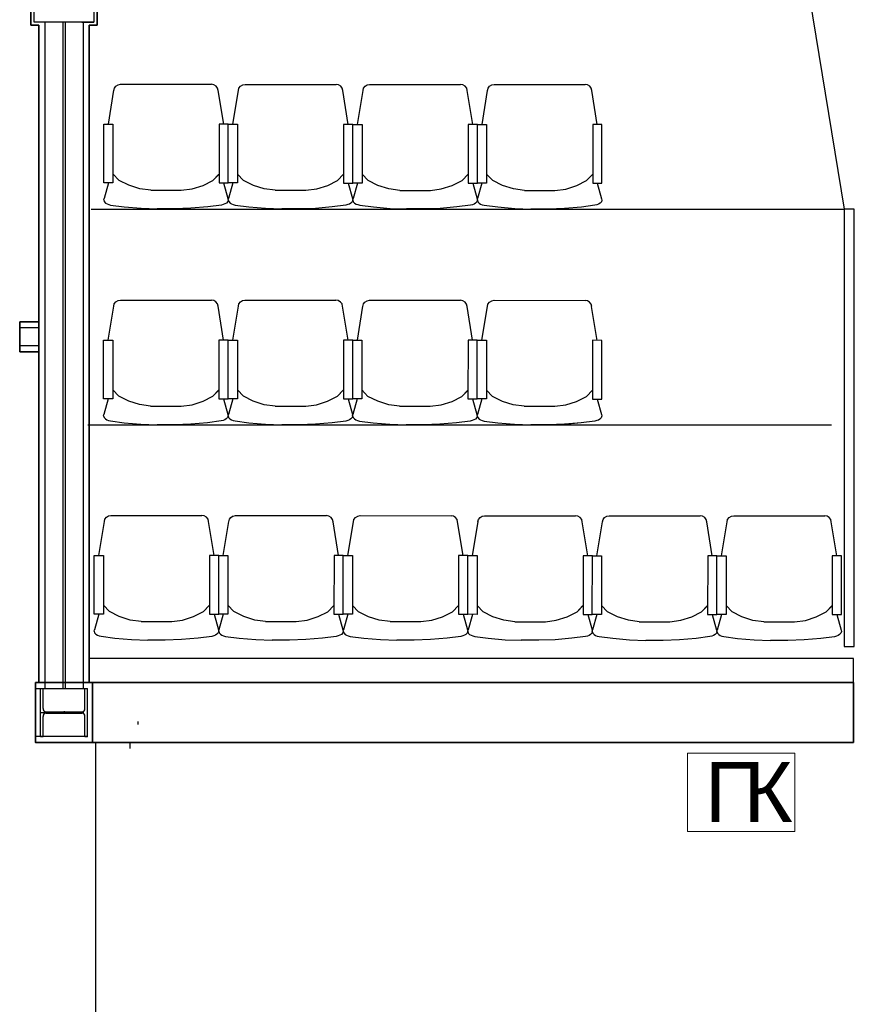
# Model space of a CAD drawing. Header units: millimetres. Extents: x -119471 to 297097, y -64331 to 65495.
# Tile 7 of 54: x -104262 to -100779, y -29320 to -25212. Entities that reach past the tile are written whole.
import ezdxf

# ---------------------------------------------------------------- set-up
doc = ezdxf.new("R2010")
doc.units = ezdxf.units.MM
doc.linetypes.add('GOST2.303 5', pattern=[75, 32.25, -21.5, 1.5, -19.75])
doc.layers.add('!В2 Пожар', color=1, linetype='Continuous', lineweight=25)
doc.styles.add('стиль1', font='arial.ttf')

# ---------------------------------------------------------------- blocks, each defined once
blk = doc.blocks.new('ПК')
at = {"layer": '!В2 Пожар', "color": 251, "lineweight": 13, "ltscale": 100, "true_color": 0x636466}
blk.add_lwpolyline([(447, 326.8), (0, 326.8), (0, 0), (447, 0)], close=True, dxfattribs=at)
at = {"layer": '!В2 Пожар', "color": 251, "ltscale": 100, "true_color": 0x636466, "char_height": 250, "attachment_point": 1, "style": 'стиль1'}
for s, insert in [('П', (71.7, 290.1)), ('К', (234.6, 290.1))]:
    blk.add_mtext(s, dxfattribs=dict(at, insert=insert))

msp = doc.modelspace()

# ---------------------------------------------------------------- linework, layer by layer
at = {"linetype": 'Continuous', "lineweight": 35}
for p, q in [((-104214.9, -24969.9), (-104214.9, -25234.9)), ((-103938.9, -24969.9), (-103938.9, -25234.9)), ((-104181.9, -25234.9), (-104214.9, -25234.9)), ((-104181.9, -25234.9), (-104181.9, -27977.5)), ((-103971.9, -25234.9), (-103971.9, -27977.4)), ((-103971.9, -25234.9), (-103938.9, -25234.9)), ((-104181.9, -26472.4), (-104261.8, -26472.4)), ((-104261.8, -26472.4), (-104261.8, -26597.4)), ((-104181.9, -26597.4), (-104261.8, -26597.4)), ((-100781.9, -27977.4), (-104195.9, -27977.4)), ((-100781.9, -27977.4), (-100782, -28227.4)), ((-100782, -28227.4), (-104195.9, -28227.4))]:
    msp.add_line(p, q, dxfattribs=at)
at = {"linetype": 'Continuous'}
for p, q in [((-100969.1, -25102.4), (-100821.1, -26002.4)), ((-104151.9, -25222.4), (-104201.9, -25222.4)), ((-104156.9, -25222.4), (-104156.9, -28002.4)), ((-104081.9, -25222.4), (-104081.9, -28002.4)), ((-104071.9, -25222.4), (-104071.9, -28002.4)), ((-104001.9, -25222.4), (-103951.9, -25222.4)), ((-103996.9, -25222.4), (-103996.9, -28002.4)), ((-103891.8, -25648.5), (-103868.5, -25506.9)), ((-103868.6, -25507.2), (-103866.4, -25497.4)), ((-103868.6, -25507.1), (-103866.4, -25497.4)), ((-103866.4, -25497.4), (-103860.1, -25489.1)), ((-103866.4, -25497.4), (-103860.1, -25489.1)), ((-103860.1, -25489.1), (-103850.8, -25483.5)), ((-103860.1, -25489.1), (-103850.8, -25483.5)), ((-103850.8, -25483.5), (-103840.9, -25481.8)), ((-103840.9, -25481.8), (-103461.3, -25482)), ((-103451.4, -25483.7), (-103461.3, -25482)), ((-103442.1, -25489.3), (-103451.4, -25483.7)), ((-103442.1, -25489.3), (-103451.4, -25483.7)), ((-103435.9, -25497.6), (-103442.1, -25489.3)), ((-103435.9, -25497.6), (-103442.1, -25489.3)), ((-103433.7, -25507.4), (-103435.9, -25497.6)), ((-103433.7, -25507.4), (-103435.9, -25497.6)), ((-103410.6, -25648.7), (-103433.7, -25507.1)), ((-103372.1, -25648.7), (-103348.8, -25507.2)), ((-103348.9, -25507.4), (-103346.7, -25497.6)), ((-103348.9, -25507.4), (-103346.7, -25497.6)), ((-103346.7, -25497.6), (-103340.4, -25489.3)), ((-103346.7, -25497.6), (-103340.4, -25489.3)), ((-103340.4, -25489.3), (-103331.1, -25483.8)), ((-103340.4, -25489.3), (-103331.1, -25483.8)), ((-103331.1, -25483.8), (-103321.2, -25482.1)), ((-103321.2, -25482.1), (-102941.6, -25482.3)), ((-102931.7, -25484), (-102941.6, -25482.3)), ((-102922.4, -25489.6), (-102931.7, -25484)), ((-102922.4, -25489.5), (-102931.7, -25484)), ((-102916.2, -25497.8), (-102922.4, -25489.5)), ((-102916.2, -25497.9), (-102922.4, -25489.6)), ((-102914, -25507.6), (-102916.2, -25497.8)), ((-102914, -25507.7), (-102916.2, -25497.9)), ((-102890.9, -25649), (-102914, -25507.4)), ((-102852.4, -25649), (-102829.1, -25507.5)), ((-102829.2, -25507.7), (-102827, -25497.9)), ((-102829.2, -25507.7), (-102827, -25497.9)), ((-102827, -25497.9), (-102820.7, -25489.6)), ((-102827, -25497.9), (-102820.7, -25489.6)), ((-102820.7, -25489.6), (-102811.4, -25484.1)), ((-102820.7, -25489.6), (-102811.4, -25484.1)), ((-102811.4, -25484.1), (-102801.5, -25482.3)), ((-102801.5, -25482.3), (-102421.9, -25482.5)), ((-102412, -25484.3), (-102421.9, -25482.5)), ((-102402.7, -25489.8), (-102412, -25484.3)), ((-102402.7, -25489.8), (-102412, -25484.3)), ((-102396.4, -25498.1), (-102402.7, -25489.8)), ((-102396.4, -25498.1), (-102402.7, -25489.8)), ((-102394.3, -25507.9), (-102396.4, -25498.1)), ((-102394.3, -25507.9), (-102396.4, -25498.1)), ((-102309.4, -25508), (-102307.2, -25498.2)), ((-102309.4, -25507.9), (-102307.2, -25498.2)), ((-102307.2, -25498.2), (-102301, -25489.9)), ((-102307.2, -25498.2), (-102301, -25489.9)), ((-102301, -25489.9), (-102291.7, -25484.3)), ((-102301, -25489.9), (-102291.7, -25484.3)), ((-102291.7, -25484.3), (-102281.8, -25482.6)), ((-102281.8, -25482.6), (-101902.2, -25482.8)), ((-101892.3, -25484.5), (-101902.2, -25482.8)), ((-101883, -25490.1), (-101892.3, -25484.5)), ((-101883, -25490.1), (-101892.3, -25484.5)), ((-101876.7, -25498.4), (-101883, -25490.1)), ((-101876.7, -25498.4), (-101883, -25490.1)), ((-101874.6, -25508.2), (-101876.7, -25498.4)), ((-101874.6, -25508.2), (-101876.7, -25498.4)), ((-102371.2, -25649.2), (-102394.3, -25507.7)), ((-102332.7, -25649.3), (-102309.4, -25507.7)), ((-101851.5, -25649.5), (-101874.6, -25507.9)), ((-103964.1, -26002.4), (-100819.1, -26002.4)), ((-103892.4, -26549), (-103869.1, -26407.5)), ((-103869.2, -26407.7), (-103867, -26397.9)), ((-103869.2, -26407.7), (-103867, -26397.9)), ((-103867, -26397.9), (-103860.7, -26389.6)), ((-103867, -26397.9), (-103860.7, -26389.6)), ((-103860.7, -26389.6), (-103851.4, -26384.1)), ((-103860.7, -26389.6), (-103851.4, -26384.1)), ((-103851.4, -26384.1), (-103841.5, -26382.3)), ((-103841.5, -26382.3), (-103461.9, -26382.5)), ((-103452, -26384.3), (-103461.9, -26382.5)), ((-103442.7, -26389.8), (-103452, -26384.3)), ((-103442.7, -26389.8), (-103452, -26384.3)), ((-103436.4, -26398.1), (-103442.7, -26389.8)), ((-103436.4, -26398.1), (-103442.7, -26389.8)), ((-103434.3, -26407.9), (-103436.4, -26398.1)), ((-103434.3, -26407.9), (-103436.4, -26398.1)), ((-103411.2, -26549.2), (-103434.3, -26407.7)), ((-103372.7, -26549.3), (-103349.4, -26407.7)), ((-103349.4, -26408), (-103347.2, -26398.2)), ((-103349.4, -26407.9), (-103347.2, -26398.2)), ((-103347.2, -26398.2), (-103341, -26389.9)), ((-103347.2, -26398.2), (-103341, -26389.9)), ((-103341, -26389.9), (-103331.7, -26384.3)), ((-103341, -26389.9), (-103331.7, -26384.3)), ((-103331.7, -26384.3), (-103321.8, -26382.6)), ((-103321.8, -26382.6), (-102942.2, -26382.8)), ((-102932.3, -26384.5), (-102942.2, -26382.8)), ((-102923, -26390.1), (-102932.3, -26384.5)), ((-102923, -26390.1), (-102932.3, -26384.5)), ((-102916.7, -26398.4), (-102923, -26390.1)), ((-102916.7, -26398.4), (-102923, -26390.1)), ((-102914.6, -26408.2), (-102916.7, -26398.4)), ((-102914.6, -26408.2), (-102916.7, -26398.4)), ((-102891.5, -26549.5), (-102914.6, -26407.9)), ((-102852.9, -26549.5), (-102829.7, -26408)), ((-102829.7, -26408.2), (-102827.5, -26398.4)), ((-102829.7, -26408.2), (-102827.5, -26398.4)), ((-102827.5, -26398.4), (-102821.3, -26390.1)), ((-102827.5, -26398.4), (-102821.3, -26390.1)), ((-102821.3, -26390.1), (-102812, -26384.6)), ((-102821.3, -26390.1), (-102812, -26384.6)), ((-102812, -26384.6), (-102802.1, -26382.9)), ((-102802.1, -26382.9), (-102422.4, -26383.1)), ((-102412.6, -26384.8), (-102422.4, -26383.1)), ((-102403.3, -26390.4), (-102412.6, -26384.8)), ((-102403.3, -26390.3), (-102412.6, -26384.8)), ((-102397, -26398.6), (-102403.3, -26390.3)), ((-102397, -26398.7), (-102403.3, -26390.4)), ((-102394.8, -26408.4), (-102397, -26398.6)), ((-102394.8, -26408.5), (-102397, -26398.7)), ((-102371.8, -26549.8), (-102394.9, -26408.2)), ((-102333.2, -26549.8), (-102310, -26408.3)), ((-102310, -26408.5), (-102307.8, -26398.7)), ((-102310, -26408.5), (-102307.8, -26398.7)), ((-102307.8, -26398.7), (-102301.6, -26390.4)), ((-102307.8, -26398.7), (-102301.6, -26390.4)), ((-102301.6, -26390.4), (-102292.2, -26384.9)), ((-102301.6, -26390.4), (-102292.2, -26384.9)), ((-102292.2, -26384.9), (-102282.4, -26383.1)), ((-102282.4, -26383.1), (-101902.7, -26383.3)), ((-101892.9, -26385.1), (-101902.7, -26383.3)), ((-101883.5, -26390.6), (-101892.9, -26385.1)), ((-101883.5, -26390.6), (-101892.9, -26385.1)), ((-101877.3, -26398.9), (-101883.5, -26390.6)), ((-101877.3, -26398.9), (-101883.5, -26390.6)), ((-101875.1, -26408.7), (-101877.3, -26398.9)), ((-101875.1, -26408.7), (-101877.3, -26398.9)), ((-101852.1, -26550.1), (-101875.2, -26408.5)), ((-104261.8, -26556.3), (-104261.8, -26482.3)), ((-104181.9, -26497.4), (-104261.8, -26497.4)), ((-104181.9, -26572.4), (-104261.8, -26572.4)), ((-103976.9, -26902.4), (-100873.9, -26902.4)), ((-103931.8, -27447.5), (-103908.5, -27306)), ((-103908.6, -27306.2), (-103906.4, -27296.4)), ((-103908.6, -27306.2), (-103906.4, -27296.4)), ((-103906.4, -27296.4), (-103900.2, -27288.1)), ((-103906.4, -27296.4), (-103900.2, -27288.1)), ((-103900.2, -27288.1), (-103890.8, -27282.6)), ((-103900.2, -27288.1), (-103890.8, -27282.6)), ((-103890.8, -27282.6), (-103881, -27280.8)), ((-103881, -27280.8), (-103501.3, -27281)), ((-103491.4, -27282.8), (-103501.3, -27281)), ((-103482.1, -27288.3), (-103491.4, -27282.8)), ((-103482.1, -27288.3), (-103491.4, -27282.8)), ((-103475.9, -27296.6), (-103482.1, -27288.3)), ((-103475.9, -27296.6), (-103482.1, -27288.3)), ((-103473.7, -27306.4), (-103475.9, -27296.6)), ((-103473.7, -27306.4), (-103475.9, -27296.6)), ((-103450.6, -27447.8), (-103473.7, -27306.2)), ((-103412.1, -27447.8), (-103388.8, -27306.2)), ((-103388.9, -27306.5), (-103386.7, -27296.7)), ((-103388.9, -27306.5), (-103386.7, -27296.7)), ((-103386.7, -27296.7), (-103380.4, -27288.4)), ((-103386.7, -27296.7), (-103380.4, -27288.4)), ((-103380.4, -27288.4), (-103371.1, -27282.8)), ((-103380.4, -27288.4), (-103371.1, -27282.9)), ((-103371.1, -27282.9), (-103361.2, -27281.1)), ((-103361.2, -27281.1), (-102981.6, -27281.3)), ((-102971.7, -27283.1), (-102981.6, -27281.3)), ((-102962.4, -27288.6), (-102971.7, -27283)), ((-102962.4, -27288.6), (-102971.7, -27283.1)), ((-102956.2, -27296.9), (-102962.4, -27288.6)), ((-102956.2, -27296.9), (-102962.4, -27288.6)), ((-102954, -27306.7), (-102956.2, -27296.9)), ((-102954, -27306.7), (-102956.2, -27296.9)), ((-102930.9, -27448), (-102954, -27306.5)), ((-102892.4, -27448.1), (-102869.1, -27306.5)), ((-102869.2, -27306.7), (-102867, -27296.9)), ((-102869.2, -27306.7), (-102867, -27297)), ((-102867, -27296.9), (-102860.7, -27288.6)), ((-102867, -27297), (-102860.7, -27288.7)), ((-102860.7, -27288.7), (-102851.4, -27283.1)), ((-102860.7, -27288.6), (-102851.4, -27283.1)), ((-102851.4, -27283.1), (-102841.5, -27281.4)), ((-102841.5, -27281.4), (-102461.9, -27281.6)), ((-102452, -27283.3), (-102461.9, -27281.6)), ((-102442.7, -27288.9), (-102452, -27283.3)), ((-102442.7, -27288.9), (-102452, -27283.3)), ((-102436.5, -27297.2), (-102442.7, -27288.9)), ((-102436.5, -27297.2), (-102442.7, -27288.9)), ((-102434.3, -27307), (-102436.5, -27297.2)), ((-102434.3, -27307), (-102436.5, -27297.2)), ((-102411.2, -27448.3), (-102434.3, -27306.7)), ((-102372.7, -27448.3), (-102349.4, -27306.8)), ((-102349.5, -27307), (-102347.3, -27297.2)), ((-102349.5, -27307), (-102347.3, -27297.2)), ((-102347.3, -27297.2), (-102341, -27288.9)), ((-102347.3, -27297.2), (-102341, -27288.9)), ((-102341, -27288.9), (-102331.7, -27283.4)), ((-102341, -27288.9), (-102331.7, -27283.4)), ((-102331.7, -27283.4), (-102321.8, -27281.6)), ((-102321.8, -27281.6), (-101942.2, -27281.8)), ((-101932.3, -27283.6), (-101942.2, -27281.8)), ((-101923, -27289.1), (-101932.3, -27283.6)), ((-101923, -27289.1), (-101932.3, -27283.6)), ((-101916.7, -27297.4), (-101923, -27289.1)), ((-101916.7, -27297.4), (-101923, -27289.1)), ((-101914.6, -27307.2), (-101916.7, -27297.4)), ((-101914.6, -27307.2), (-101916.7, -27297.4)), ((-101891.5, -27448.6), (-101914.6, -27307)), ((-101853, -27448.6), (-101829.7, -27307)), ((-101829.7, -27307.3), (-101827.5, -27297.5)), ((-101829.7, -27307.3), (-101827.5, -27297.5)), ((-101827.5, -27297.5), (-101821.3, -27289.2)), ((-101827.5, -27297.5), (-101821.3, -27289.2)), ((-101821.3, -27289.2), (-101812, -27283.6)), ((-101821.3, -27289.2), (-101812, -27283.7)), ((-101812, -27283.7), (-101802.1, -27281.9)), ((-101802.1, -27281.9), (-101422.5, -27282.1)), ((-101412.6, -27283.9), (-101422.5, -27282.1)), ((-101403.3, -27289.4), (-101412.6, -27283.8)), ((-101403.3, -27289.4), (-101412.6, -27283.9)), ((-101397, -27297.7), (-101403.3, -27289.4)), ((-101397, -27297.7), (-101403.3, -27289.4)), ((-101394.8, -27307.5), (-101397, -27297.7)), ((-101394.8, -27307.5), (-101397, -27297.7)), ((-101371.8, -27448.8), (-101394.9, -27307.3)), ((-101333.2, -27448.9), (-101310, -27307.3)), ((-101310, -27307.5), (-101307.8, -27297.7)), ((-101310, -27307.6), (-101307.8, -27297.8)), ((-101307.8, -27297.7), (-101301.6, -27289.4)), ((-101307.8, -27297.8), (-101301.6, -27289.5)), ((-101301.6, -27289.5), (-101292.3, -27283.9)), ((-101301.6, -27289.4), (-101292.3, -27283.9)), ((-101292.3, -27283.9), (-101282.4, -27282.2)), ((-101282.4, -27282.2), (-100902.7, -27282.4)), ((-100892.9, -27284.1), (-100902.7, -27282.4)), ((-100883.6, -27289.7), (-100892.9, -27284.1)), ((-100883.6, -27289.7), (-100892.9, -27284.1)), ((-100877.3, -27298), (-100883.6, -27289.7)), ((-100877.3, -27298), (-100883.6, -27289.7)), ((-100875.1, -27307.8), (-100877.3, -27298)), ((-100875.1, -27307.8), (-100877.3, -27298)), ((-100852.1, -27449.1), (-100875.2, -27307.5)), ((-103931.9, -27692.3), (-103949.9, -27757.3)), ((-103450.8, -27692.5), (-103432.8, -27757.6)), ((-103412.2, -27692.5), (-103430.2, -27757.6)), ((-102931, -27692.8), (-102913.1, -27757.8)), ((-102892.5, -27692.8), (-102910.5, -27757.8)), ((-102411.3, -27693), (-102393.4, -27758.1)), ((-102372.8, -27693.1), (-102390.8, -27758.1)), ((-101891.6, -27693.3), (-101873.7, -27758.4)), ((-101853.1, -27693.3), (-101871.1, -27758.4)), ((-101371.9, -27693.6), (-101354, -27758.6)), ((-101333.4, -27693.6), (-101351.4, -27758.6)), ((-101029, -27724.3), (-100983.3, -27718.3)), ((-100983.3, -27718.3), (-100937.7, -27703.8)), ((-100852.2, -27693.8), (-100834.3, -27758.9)), ((-103951.2, -27763), (-103949.9, -27757.3)), ((-103951.2, -27763), (-103949.2, -27770.3)), ((-103431.5, -27763.3), (-103433.5, -27770.6)), ((-103432.8, -27757.6), (-103431.5, -27763.3)), ((-103431.5, -27763.3), (-103430.2, -27757.6)), ((-103431.5, -27763.3), (-103429.5, -27770.6)), ((-102911.8, -27763.5), (-102913.8, -27770.9)), ((-102913.1, -27757.8), (-102911.8, -27763.5)), ((-102911.8, -27763.5), (-102910.5, -27757.8)), ((-102911.8, -27763.5), (-102909.8, -27770.9)), ((-102392.1, -27763.8), (-102394.1, -27771.1)), ((-102393.4, -27758.1), (-102392.1, -27763.8)), ((-102392.1, -27763.8), (-102390.8, -27758.1)), ((-102392.1, -27763.8), (-102390.1, -27771.1)), ((-101872.4, -27764.1), (-101874.4, -27771.4)), ((-101873.7, -27758.4), (-101872.4, -27764.1)), ((-101872.4, -27764.1), (-101871.1, -27758.4)), ((-101872.4, -27764.1), (-101870.4, -27771.4)), ((-101352.7, -27764.3), (-101354.7, -27771.7)), ((-101354, -27758.6), (-101352.7, -27764.3)), ((-101352.7, -27764.3), (-101351.4, -27758.6)), ((-101352.7, -27764.3), (-101350.7, -27771.7)), ((-100833, -27764.6), (-100835, -27771.9)), ((-100834.3, -27758.9), (-100833, -27764.6)), ((-103949.2, -27770.3), (-103943.7, -27776.1)), ((-103943.7, -27776.1), (-103937.5, -27779.8)), ((-103937.5, -27779.8), (-103930.5, -27782.5)), ((-103930.5, -27782.5), (-103922.4, -27784.8)), ((-103922.4, -27784.8), (-103865.5, -27792)), ((-103865.5, -27792), (-103795.5, -27798)), ((-103795.5, -27798), (-103727.7, -27800.6)), ((-103655.1, -27800.7), (-103727.7, -27800.6)), ((-103587.2, -27798.1), (-103655.1, -27800.7)), ((-103517.3, -27792.1), (-103587.2, -27798.1)), ((-103517.3, -27792.2), (-103587.2, -27798.2)), ((-103460.4, -27785), (-103517.3, -27792.1)), ((-103452.3, -27782.8), (-103460.4, -27785)), ((-103445.3, -27780.1), (-103452.3, -27782.8)), ((-103439.1, -27776.4), (-103445.3, -27780.1)), ((-103433.5, -27770.6), (-103439.1, -27776.4)), ((-103429.5, -27770.6), (-103424, -27776.4)), ((-103424, -27776.4), (-103417.7, -27780.1)), ((-103417.7, -27780.1), (-103410.8, -27782.8)), ((-103410.8, -27782.8), (-103402.7, -27785)), ((-103402.7, -27785), (-103345.7, -27792.2)), ((-103345.7, -27792.2), (-103275.8, -27798.3)), ((-103275.8, -27798.3), (-103208, -27800.9)), ((-103135.3, -27800.9), (-103208, -27800.9)), ((-103067.5, -27798.4), (-103135.3, -27800.9)), ((-102997.6, -27792.4), (-103067.5, -27798.4)), ((-102997.6, -27792.4), (-103067.5, -27798.4)), ((-102940.7, -27785.3), (-102997.6, -27792.4)), ((-102932.6, -27783), (-102940.7, -27785.3)), ((-102925.6, -27780.4), (-102932.6, -27783)), ((-102919.4, -27776.6), (-102925.6, -27780.4)), ((-102913.8, -27770.9), (-102919.4, -27776.6)), ((-102909.8, -27770.9), (-102904.3, -27776.7)), ((-102904.3, -27776.7), (-102898, -27780.4)), ((-102898, -27780.4), (-102891.1, -27783)), ((-102891.1, -27783), (-102883, -27785.3)), ((-102883, -27785.3), (-102826, -27792.5)), ((-102826, -27792.5), (-102756.1, -27798.6)), ((-102756.1, -27798.6), (-102688.3, -27801.2)), ((-102615.6, -27801.2), (-102688.3, -27801.2)), ((-102547.8, -27798.7), (-102615.6, -27801.2)), ((-102477.9, -27792.7), (-102547.8, -27798.7)), ((-102477.9, -27792.7), (-102547.8, -27798.7)), ((-102421, -27785.5), (-102477.9, -27792.7)), ((-102412.9, -27783.3), (-102421, -27785.5)), ((-102405.9, -27780.6), (-102412.9, -27783.3)), ((-102399.6, -27776.9), (-102405.9, -27780.6)), ((-102394.1, -27771.1), (-102399.6, -27776.9)), ((-102390.1, -27771.1), (-102384.6, -27776.9)), ((-102384.6, -27776.9), (-102378.3, -27780.6)), ((-102378.3, -27780.6), (-102371.4, -27783.3)), ((-102371.4, -27783.3), (-102363.3, -27785.6)), ((-102363.3, -27785.6), (-102306.3, -27792.8)), ((-102306.3, -27792.8), (-102236.4, -27798.8)), ((-102236.4, -27798.8), (-102168.6, -27801.4)), ((-102095.9, -27801.5), (-102168.6, -27801.4)), ((-102028.1, -27799), (-102095.9, -27801.5)), ((-101958.2, -27793), (-102028.1, -27799)), ((-101958.2, -27793), (-102028.1, -27799)), ((-101901.3, -27785.8), (-101958.2, -27793)), ((-101893.1, -27783.6), (-101901.3, -27785.8)), ((-101886.2, -27780.9), (-101893.1, -27783.6)), ((-101879.9, -27777.2), (-101886.2, -27780.9)), ((-101874.4, -27771.4), (-101879.9, -27777.2)), ((-101870.4, -27771.4), (-101864.9, -27777.2)), ((-101864.9, -27777.2), (-101858.6, -27780.9)), ((-101858.6, -27780.9), (-101851.7, -27783.6)), ((-101851.7, -27783.6), (-101843.5, -27785.8)), ((-101843.5, -27785.8), (-101786.6, -27793)), ((-101786.6, -27793), (-101716.7, -27799.1)), ((-101716.7, -27799.1), (-101648.9, -27801.7)), ((-101576.2, -27801.7), (-101648.9, -27801.7)), ((-101508.4, -27799.2), (-101576.2, -27801.7)), ((-101438.5, -27793.2), (-101508.4, -27799.2)), ((-101438.5, -27793.2), (-101508.4, -27799.2)), ((-101381.5, -27786.1), (-101438.5, -27793.2)), ((-101373.4, -27783.8), (-101381.5, -27786.1)), ((-101366.5, -27781.2), (-101373.4, -27783.8)), ((-101360.2, -27777.5), (-101366.5, -27781.2)), ((-101354.7, -27771.7), (-101360.2, -27777.5)), ((-101350.7, -27771.7), (-101345.1, -27777.5)), ((-101345.1, -27777.5), (-101338.9, -27781.2)), ((-101338.9, -27781.2), (-101331.9, -27783.9)), ((-101331.9, -27783.9), (-101323.8, -27786.1)), ((-101323.8, -27786.1), (-101266.9, -27793.3)), ((-101266.9, -27793.3), (-101197, -27799.4)), ((-101197, -27799.4), (-101129.2, -27802)), ((-101056.5, -27802), (-101129.2, -27802)), ((-100988.7, -27799.5), (-101056.5, -27802)), ((-100918.8, -27793.5), (-100988.7, -27799.5)), ((-100918.8, -27793.5), (-100988.7, -27799.5)), ((-100861.8, -27786.4), (-100918.8, -27793.5)), ((-100853.7, -27784.1), (-100861.8, -27786.4)), ((-100846.8, -27781.4), (-100853.7, -27784.1)), ((-100840.5, -27777.7), (-100846.8, -27781.4)), ((-100835, -27771.9), (-100840.5, -27777.7)), ((-104195.9, -27977.9), (-104195.9, -28227.4)), ((-104195.9, -27977.9), (-104195.9, -28227.4)), ((-104174.4, -28002.4), (-104164.4, -28002.4)), ((-104174.4, -28202.4), (-104174.4, -28002.4)), ((-104164.4, -28086.1), (-104164.4, -28002.4)), ((-100782, -27977.4), (-103996.9, -27977.4)), ((-103989.4, -28086.1), (-103989.4, -28002.4)), ((-103989.4, -28002.4), (-103979.4, -28002.4)), ((-103979.4, -28202.4), (-103979.4, -28002.4)), ((-100781.9, -28002.4), (-100781.9, -28002.4)), ((-104164.4, -28202.4), (-104164.4, -28118.6)), ((-104151.4, -28099.1), (-104002.4, -28099.1)), ((-104151.4, -28105.6), (-104002.4, -28105.6)), ((-103989.4, -28202.4), (-103989.4, -28118.6)), ((-100782, -28102.4), (-100782, -28176.4)), ((-103768.6, -28139.9), (-103768.6, -28152.4)), ((-104174.4, -28202.4), (-104164.4, -28202.4)), ((-103989.4, -28202.4), (-103979.4, -28202.4)), ((-100782, -28227.4), (-104195.9, -28227.4)), ((-103945.4, -28227.4), (-103945.4, -32702)), ((-103802, -28227.4), (-103802, -28252.4))]:
    msp.add_line(p, q, dxfattribs=at)
for p, q in [((-103847.3, -25882.6), (-103872.6, -25855.9)), ((-103455.3, -25882.8), (-103430, -25856.2)), ((-103455.3, -25882.8), (-103432, -25858.2)), ((-103327.6, -25882.9), (-103352.9, -25856.2)), ((-102935.6, -25883.1), (-102910.3, -25856.4)), ((-102935.6, -25883.1), (-102912.3, -25858.5)), ((-102807.9, -25883.1), (-102833.2, -25856.5)), ((-102415.9, -25883.3), (-102390.6, -25856.7)), ((-102415.9, -25883.3), (-102392.5, -25858.8)), ((-102288.2, -25883.4), (-102313.5, -25856.7)), ((-101896.2, -25883.6), (-101870.9, -25857)), ((-101896.2, -25883.6), (-101872.8, -25859)), ((-103891.9, -25893.2), (-103909.9, -25958.2)), ((-103806.4, -25903.2), (-103847.3, -25882.6)), ((-103760.8, -25917.8), (-103806.4, -25903.2)), ((-103715.2, -25923.8), (-103760.8, -25917.8)), ((-103587.5, -25923.9), (-103541.9, -25917.9)), ((-103541.9, -25917.9), (-103496.3, -25903.4)), ((-103496.3, -25903.4), (-103455.3, -25882.8)), ((-103496.3, -25903.4), (-103455.3, -25882.8)), ((-103410.7, -25893.4), (-103392.8, -25958.5)), ((-103372.2, -25893.5), (-103390.2, -25958.5)), ((-103286.7, -25903.5), (-103327.6, -25882.9)), ((-103241.1, -25918.1), (-103286.7, -25903.5)), ((-103195.5, -25924.1), (-103241.1, -25918.1)), ((-103067.8, -25924.2), (-103022.2, -25918.2)), ((-103022.2, -25918.2), (-102976.6, -25903.7)), ((-102976.6, -25903.7), (-102935.6, -25883.1)), ((-102976.6, -25903.7), (-102935.6, -25883.1)), ((-102891, -25893.7), (-102873.1, -25958.8)), ((-102852.5, -25893.7), (-102870.5, -25958.8)), ((-102767, -25903.8), (-102807.9, -25883.1)), ((-102721.4, -25918.3), (-102767, -25903.8)), ((-102675.8, -25924.4), (-102721.4, -25918.3)), ((-102502.5, -25918.4), (-102456.9, -25903.9)), ((-102456.9, -25903.9), (-102415.9, -25883.3)), ((-102456.9, -25903.9), (-102415.9, -25883.3)), ((-102371.3, -25894), (-102353.4, -25959.1)), ((-102332.8, -25894), (-102350.8, -25959)), ((-102247.3, -25904), (-102288.2, -25883.4)), ((-102201.7, -25918.6), (-102247.3, -25904)), ((-101982.8, -25918.7), (-101937.1, -25904.2)), ((-101937.1, -25904.2), (-101896.2, -25883.6)), ((-101937.1, -25904.2), (-101896.2, -25883.6)), ((-101851.6, -25894.3), (-101833.7, -25959.3)), ((-103911.2, -25963.9), (-103909.9, -25958.2)), ((-103715.2, -25923.8), (-103587.5, -25923.9)), ((-103392.8, -25958.5), (-103391.5, -25964.2)), ((-103391.5, -25964.2), (-103390.2, -25958.5)), ((-103195.5, -25924.1), (-103067.8, -25924.2)), ((-102873.1, -25958.8), (-102871.8, -25964.5)), ((-102871.8, -25964.5), (-102870.5, -25958.8)), ((-102675.8, -25924.4), (-102548.1, -25924.4)), ((-102548.1, -25924.4), (-102502.5, -25918.4)), ((-102353.4, -25959.1), (-102352.1, -25964.8)), ((-102352.1, -25964.7), (-102350.8, -25959)), ((-102156, -25924.6), (-102201.7, -25918.6)), ((-102156, -25924.6), (-102028.4, -25924.7)), ((-102028.4, -25924.7), (-101982.8, -25918.7)), ((-101833.7, -25959.3), (-101832.4, -25965)), ((-103911.2, -25963.9), (-103909.2, -25971.3)), ((-103909.2, -25971.3), (-103903.7, -25977.1)), ((-103903.7, -25977.1), (-103897.4, -25980.8)), ((-103897.4, -25980.8), (-103890.5, -25983.5)), ((-103890.5, -25983.5), (-103882.4, -25985.7)), ((-103882.4, -25985.7), (-103825.4, -25992.9)), ((-103825.4, -25992.9), (-103755.5, -25999)), ((-103755.5, -25999), (-103687.7, -26001.6)), ((-103547.2, -25999.1), (-103615, -26001.6)), ((-103477.3, -25993.1), (-103547.2, -25999.1)), ((-103477.3, -25993.1), (-103547.2, -25999.1)), ((-103420.4, -25986), (-103477.3, -25993.1)), ((-103412.3, -25983.7), (-103420.4, -25986)), ((-103405.3, -25981), (-103412.3, -25983.7)), ((-103399.1, -25977.3), (-103405.3, -25981)), ((-103393.5, -25971.5), (-103399.1, -25977.3)), ((-103391.5, -25964.2), (-103393.5, -25971.5)), ((-103391.5, -25964.2), (-103389.5, -25971.5)), ((-103389.5, -25971.5), (-103384, -25977.3)), ((-103384, -25977.3), (-103377.7, -25981.1)), ((-103377.7, -25981.1), (-103370.8, -25983.7)), ((-103370.8, -25983.7), (-103362.7, -25986)), ((-103362.7, -25986), (-103305.7, -25993.2)), ((-103305.7, -25993.2), (-103235.8, -25999.3)), ((-103235.8, -25999.3), (-103168, -26001.8)), ((-103027.5, -25999.4), (-103095.3, -26001.9)), ((-102957.6, -25993.4), (-103027.5, -25999.4)), ((-102957.6, -25993.4), (-103027.5, -25999.4)), ((-102900.7, -25986.2), (-102957.6, -25993.4)), ((-102892.6, -25984), (-102900.7, -25986.2)), ((-102885.6, -25981.3), (-102892.6, -25984)), ((-102879.4, -25977.6), (-102885.6, -25981.3)), ((-102873.8, -25971.8), (-102879.4, -25977.6)), ((-102871.8, -25964.5), (-102873.8, -25971.8)), ((-102871.8, -25964.5), (-102869.8, -25971.8)), ((-102869.8, -25971.8), (-102864.3, -25977.6)), ((-102864.3, -25977.6), (-102858, -25981.3)), ((-102858, -25981.3), (-102851.1, -25984)), ((-102851.1, -25984), (-102843, -25986.3)), ((-102843, -25986.3), (-102786, -25993.5)), ((-102786, -25993.5), (-102716.1, -25999.5)), ((-102716.1, -25999.5), (-102648.3, -26002.1)), ((-102507.8, -25999.6), (-102575.6, -26002.1)), ((-102437.9, -25993.6), (-102507.8, -25999.6)), ((-102437.9, -25993.7), (-102507.8, -25999.6)), ((-102381, -25986.5), (-102437.9, -25993.6)), ((-102372.8, -25984.2), (-102381, -25986.5)), ((-102365.9, -25981.6), (-102372.8, -25984.2)), ((-102359.6, -25977.9), (-102365.9, -25981.6)), ((-102354.1, -25972.1), (-102359.6, -25977.9)), ((-102352.1, -25964.7), (-102354.1, -25972.1)), ((-102352.1, -25964.7), (-102350.1, -25972.1)), ((-102350.1, -25972.1), (-102344.6, -25977.9)), ((-102344.6, -25977.9), (-102338.3, -25981.6)), ((-102338.3, -25981.6), (-102331.4, -25984.3)), ((-102331.4, -25984.3), (-102323.2, -25986.5)), ((-102323.2, -25986.5), (-102266.3, -25993.7)), ((-102266.3, -25993.7), (-102196.4, -25999.8)), ((-102196.4, -25999.8), (-102128.6, -26002.4)), ((-101988.1, -25999.9), (-102055.9, -26002.4)), ((-101918.2, -25993.9), (-101988.1, -25999.9)), ((-101918.2, -25993.9), (-101988.1, -25999.9)), ((-101861.2, -25986.8), (-101918.2, -25993.9)), ((-101853.1, -25984.5), (-101861.2, -25986.8)), ((-101846.2, -25981.8), (-101853.1, -25984.5)), ((-101839.9, -25978.1), (-101846.2, -25981.8)), ((-101834.4, -25972.3), (-101839.9, -25978.1)), ((-101832.4, -25965), (-101834.4, -25972.3)), ((-103615, -26001.6), (-103687.7, -26001.6)), ((-103095.3, -26001.9), (-103168, -26001.8)), ((-102575.6, -26002.1), (-102648.3, -26002.1)), ((-102055.9, -26002.4), (-102128.6, -26002.4)), ((-103847.9, -26783.1), (-103873.2, -26756.5)), ((-103455.9, -26783.3), (-103430.6, -26756.7)), ((-103455.9, -26783.3), (-103432.5, -26758.8)), ((-103328.2, -26783.4), (-103353.5, -26756.7)), ((-102936.2, -26783.6), (-102910.9, -26757)), ((-102936.2, -26783.6), (-102912.8, -26759)), ((-102808.5, -26783.7), (-102833.8, -26757)), ((-102416.5, -26783.9), (-102391.1, -26757.2)), ((-102416.5, -26783.9), (-102393.1, -26759.3)), ((-102288.8, -26783.9), (-102314.1, -26757.3)), ((-101896.8, -26784.1), (-101871.4, -26757.5)), ((-101896.8, -26784.1), (-101873.4, -26759.6)), ((-103892.5, -26793.7), (-103910.5, -26858.8)), ((-103807, -26803.8), (-103847.9, -26783.1)), ((-103761.4, -26818.3), (-103807, -26803.8)), ((-103715.8, -26824.4), (-103761.4, -26818.3)), ((-103588.1, -26824.4), (-103542.5, -26818.4)), ((-103542.5, -26818.4), (-103496.9, -26803.9)), ((-103496.9, -26803.9), (-103455.9, -26783.3)), ((-103496.9, -26803.9), (-103455.9, -26783.3)), ((-103411.3, -26794), (-103393.4, -26859.1)), ((-103372.8, -26794), (-103390.8, -26859)), ((-103287.3, -26804), (-103328.2, -26783.4)), ((-103241.7, -26818.6), (-103287.3, -26804)), ((-103196, -26824.6), (-103241.7, -26818.6)), ((-103068.4, -26824.7), (-103022.8, -26818.7)), ((-103022.8, -26818.7), (-102977.1, -26804.2)), ((-102977.1, -26804.2), (-102936.2, -26783.6)), ((-102977.1, -26804.2), (-102936.2, -26783.6)), ((-102891.6, -26794.3), (-102873.7, -26859.3)), ((-102853.1, -26794.3), (-102871.1, -26859.3)), ((-102767.6, -26804.3), (-102808.5, -26783.7)), ((-102721.9, -26818.9), (-102767.6, -26804.3)), ((-102676.3, -26824.9), (-102721.9, -26818.9)), ((-102548.7, -26825), (-102503, -26819)), ((-102503, -26819), (-102457.4, -26804.5)), ((-102457.4, -26804.5), (-102416.5, -26783.9)), ((-102457.4, -26804.5), (-102416.5, -26783.9)), ((-102371.9, -26794.5), (-102354, -26859.6)), ((-102333.4, -26794.5), (-102351.3, -26859.6)), ((-102247.8, -26804.6), (-102288.8, -26783.9)), ((-102202.2, -26819.1), (-102247.8, -26804.6)), ((-102156.6, -26825.2), (-102202.2, -26819.1)), ((-102029, -26825.2), (-101983.3, -26819.2)), ((-101983.3, -26819.2), (-101937.7, -26804.7)), ((-101937.7, -26804.7), (-101896.8, -26784.1)), ((-101937.7, -26804.7), (-101896.8, -26784.1)), ((-101852.2, -26794.8), (-101834.3, -26859.9)), ((-103911.8, -26864.5), (-103910.5, -26858.8)), ((-103715.8, -26824.4), (-103588.1, -26824.4)), ((-103393.4, -26859.1), (-103392.1, -26864.8)), ((-103392.1, -26864.7), (-103390.8, -26859)), ((-103196, -26824.6), (-103068.4, -26824.7)), ((-102873.7, -26859.3), (-102872.4, -26865)), ((-102872.4, -26865), (-102871.1, -26859.3)), ((-102676.3, -26824.9), (-102548.7, -26825)), ((-102354, -26859.6), (-102352.7, -26865.3)), ((-102352.7, -26865.3), (-102351.3, -26859.6)), ((-102156.6, -26825.2), (-102029, -26825.2)), ((-101834.3, -26859.9), (-101833, -26865.6)), ((-103911.8, -26864.5), (-103909.8, -26871.8)), ((-103909.8, -26871.8), (-103904.3, -26877.6)), ((-103904.3, -26877.6), (-103898, -26881.3)), ((-103898, -26881.3), (-103891.1, -26884)), ((-103891.1, -26884), (-103883, -26886.3)), ((-103883, -26886.3), (-103826, -26893.5)), ((-103826, -26893.5), (-103756.1, -26899.5)), ((-103756.1, -26899.5), (-103688.3, -26902.1)), ((-103615.6, -26902.1), (-103688.3, -26902.1)), ((-103547.8, -26899.6), (-103615.6, -26902.1)), ((-103477.9, -26893.6), (-103547.8, -26899.6)), ((-103477.9, -26893.7), (-103547.8, -26899.6)), ((-103421, -26886.5), (-103477.9, -26893.6)), ((-103412.8, -26884.2), (-103421, -26886.5)), ((-103405.9, -26881.6), (-103412.8, -26884.2)), ((-103399.6, -26877.9), (-103405.9, -26881.6)), ((-103394.1, -26872.1), (-103399.6, -26877.9)), ((-103392.1, -26864.7), (-103394.1, -26872.1)), ((-103392.1, -26864.7), (-103390.1, -26872.1)), ((-103390.1, -26872.1), (-103384.6, -26877.9)), ((-103384.6, -26877.9), (-103378.3, -26881.6)), ((-103378.3, -26881.6), (-103371.4, -26884.3)), ((-103371.4, -26884.3), (-103363.2, -26886.5)), ((-103363.2, -26886.5), (-103306.3, -26893.7)), ((-103306.3, -26893.7), (-103236.4, -26899.8)), ((-103236.4, -26899.8), (-103168.6, -26902.4)), ((-103095.9, -26902.4), (-103168.6, -26902.4)), ((-103028.1, -26899.9), (-103095.9, -26902.4)), ((-102958.2, -26893.9), (-103028.1, -26899.9)), ((-102958.2, -26893.9), (-103028.1, -26899.9)), ((-102901.2, -26886.8), (-102958.2, -26893.9)), ((-102893.1, -26884.5), (-102901.2, -26886.8)), ((-102886.2, -26881.8), (-102893.1, -26884.5)), ((-102879.9, -26878.1), (-102886.2, -26881.8)), ((-102874.4, -26872.3), (-102879.9, -26878.1)), ((-102872.4, -26865), (-102874.4, -26872.3)), ((-102872.4, -26865), (-102870.4, -26872.3)), ((-102870.4, -26872.3), (-102864.8, -26878.1)), ((-102864.8, -26878.1), (-102858.6, -26881.9)), ((-102858.6, -26881.9), (-102851.6, -26884.5)), ((-102851.6, -26884.5), (-102843.5, -26886.8)), ((-102843.5, -26886.8), (-102786.6, -26894)), ((-102786.6, -26894), (-102716.7, -26900.1)), ((-102716.7, -26900.1), (-102648.9, -26902.6)), ((-102576.2, -26902.7), (-102648.9, -26902.6)), ((-102508.4, -26900.2), (-102576.2, -26902.7)), ((-102438.5, -26894.2), (-102508.4, -26900.2)), ((-102438.5, -26894.2), (-102508.4, -26900.2)), ((-102381.5, -26887), (-102438.5, -26894.2)), ((-102373.4, -26884.8), (-102381.5, -26887)), ((-102366.5, -26882.1), (-102373.4, -26884.8)), ((-102360.2, -26878.4), (-102366.5, -26882.1)), ((-102354.7, -26872.6), (-102360.2, -26878.4)), ((-102352.7, -26865.3), (-102354.7, -26872.6)), ((-102352.7, -26865.3), (-102350.7, -26872.6)), ((-102350.7, -26872.6), (-102345.1, -26878.4)), ((-102345.1, -26878.4), (-102338.9, -26882.1)), ((-102338.9, -26882.1), (-102331.9, -26884.8)), ((-102331.9, -26884.8), (-102323.8, -26887.1)), ((-102323.8, -26887.1), (-102266.9, -26894.3)), ((-102266.9, -26894.3), (-102197, -26900.3)), ((-102197, -26900.3), (-102129.2, -26902.9)), ((-102056.5, -26902.9), (-102129.2, -26902.9)), ((-101988.7, -26900.4), (-102056.5, -26902.9)), ((-101918.8, -26894.4), (-101988.7, -26900.4)), ((-101918.8, -26894.5), (-101988.7, -26900.5)), ((-101861.8, -26887.3), (-101918.8, -26894.4)), ((-101853.7, -26885), (-101861.8, -26887.3)), ((-101846.8, -26882.4), (-101853.7, -26885)), ((-101840.5, -26878.7), (-101846.8, -26882.4)), ((-101835, -26872.9), (-101840.5, -26878.7)), ((-101833, -26865.5), (-101835, -26872.9)), ((-103887.3, -27681.6), (-103912.6, -27655)), ((-103846.4, -27702.3), (-103887.3, -27681.6)), ((-103536.3, -27702.4), (-103495.3, -27681.9)), ((-103536.3, -27702.4), (-103495.3, -27681.9)), ((-103495.3, -27681.9), (-103470, -27655.2)), ((-103495.3, -27681.9), (-103472, -27657.3)), ((-103367.6, -27681.9), (-103392.9, -27655.3)), ((-103326.7, -27702.6), (-103367.6, -27681.9)), ((-103016.6, -27702.7), (-102975.6, -27682.1)), ((-103016.6, -27702.7), (-102975.6, -27682.1)), ((-102975.6, -27682.1), (-102950.3, -27655.5)), ((-102975.6, -27682.1), (-102952.3, -27657.6)), ((-102847.9, -27682.2), (-102873.2, -27655.5)), ((-102807, -27702.8), (-102847.9, -27682.2)), ((-102496.9, -27703), (-102455.9, -27682.4)), ((-102496.9, -27703), (-102455.9, -27682.4)), ((-102455.9, -27682.4), (-102430.6, -27655.8)), ((-102455.9, -27682.4), (-102432.6, -27657.8)), ((-102328.2, -27682.5), (-102353.5, -27655.8)), ((-102287.3, -27703.1), (-102328.2, -27682.5)), ((-101977.1, -27703.2), (-101936.2, -27682.7)), ((-101977.1, -27703.2), (-101936.2, -27682.7)), ((-101936.2, -27682.7), (-101910.9, -27656)), ((-101936.2, -27682.7), (-101912.8, -27658.1)), ((-101808.5, -27682.7), (-101833.8, -27656.1)), ((-101767.6, -27703.4), (-101808.5, -27682.7)), ((-101457.4, -27703.5), (-101416.5, -27682.9)), ((-101457.4, -27703.5), (-101416.5, -27682.9)), ((-101416.5, -27682.9), (-101391.2, -27656.3)), ((-101416.5, -27682.9), (-101393.1, -27658.4)), ((-101288.8, -27683), (-101314.1, -27656.3)), ((-101247.9, -27703.6), (-101288.8, -27683)), ((-100937.7, -27703.8), (-100896.8, -27683.2)), ((-100937.7, -27703.8), (-100896.8, -27683.2)), ((-100896.8, -27683.2), (-100871.4, -27656.6)), ((-100896.8, -27683.2), (-100873.4, -27658.6)), ((-103800.8, -27716.8), (-103846.4, -27702.3)), ((-103755.2, -27722.9), (-103800.8, -27716.8)), ((-103755.2, -27722.9), (-103627.5, -27723)), ((-103627.5, -27723), (-103581.9, -27717)), ((-103581.9, -27717), (-103536.3, -27702.4)), ((-103281.1, -27717.1), (-103326.7, -27702.6)), ((-103235.5, -27723.2), (-103281.1, -27717.1)), ((-103235.5, -27723.2), (-103107.8, -27723.2)), ((-103107.8, -27723.2), (-103062.2, -27717.2)), ((-103062.2, -27717.2), (-103016.6, -27702.7)), ((-102761.4, -27717.4), (-102807, -27702.8)), ((-102715.8, -27723.4), (-102761.4, -27717.4)), ((-102715.8, -27723.4), (-102588.1, -27723.5)), ((-102588.1, -27723.5), (-102542.5, -27717.5)), ((-102542.5, -27717.5), (-102496.9, -27703)), ((-102241.7, -27717.6), (-102287.3, -27703.1)), ((-102196.1, -27723.7), (-102241.7, -27717.6)), ((-102196.1, -27723.7), (-102068.4, -27723.8)), ((-102068.4, -27723.8), (-102022.8, -27717.8)), ((-102022.8, -27717.8), (-101977.1, -27703.2)), ((-101722, -27717.9), (-101767.6, -27703.4)), ((-101676.3, -27724), (-101722, -27717.9)), ((-101676.3, -27724), (-101548.7, -27724)), ((-101548.7, -27724), (-101503.1, -27718)), ((-101503.1, -27718), (-101457.4, -27703.5)), ((-101202.2, -27718.2), (-101247.9, -27703.6)), ((-101156.6, -27724.2), (-101202.2, -27718.2)), ((-101156.6, -27724.2), (-101029, -27724.3))]:
    msp.add_line(p, q)
at = {"linetype": 'GOST2.303 5'}
for p, q in [((-104176.4, -28102.4), (-103977.4, -28102.4)), ((-104076.9, -28097.1), (-104076.9, -28107.6))]:
    msp.add_line(p, q, dxfattribs=at)
at = {"linetype": 'Continuous', "flags": 128}
for points in [[(-104201.9, -24982.4), (-103951.9, -24982.4), (-103951.9, -25222.4), (-104201.9, -25222.4)], [(-100781.9, -27877.4), (-103971.9, -27877.4), (-103971.9, -27977.4), (-100781.9, -27977.4)]]:
    msp.add_lwpolyline(points, close=True, dxfattribs=at)
at = {"flags": 128}
for points in [[(-103911.1, -25648.5), (-103872.5, -25648.5), (-103872.7, -25893.2), (-103911.2, -25893.2)], [(-103391.4, -25648.7), (-103429.9, -25648.7), (-103430, -25893.4), (-103391.5, -25893.5)], [(-103391.4, -25648.7), (-103352.8, -25648.7), (-103352.9, -25893.5), (-103391.5, -25893.5)], [(-102871.6, -25649), (-102910.2, -25649), (-102910.3, -25893.7), (-102871.8, -25893.7)], [(-102871.6, -25649), (-102833.1, -25649), (-102833.2, -25893.7), (-102871.8, -25893.7)], [(-102351.9, -25649.3), (-102390.5, -25649.2), (-102390.6, -25894), (-102352.1, -25894)], [(-102351.9, -25649.3), (-102313.4, -25649.3), (-102313.5, -25894), (-102352.1, -25894)], [(-101832.2, -25649.5), (-101870.7, -25649.5), (-101870.9, -25894.2), (-101832.3, -25894.3)], [(-100821.1, -27827.4), (-100779.1, -27827.4), (-100779.1, -26002.4), (-100821.1, -26002.4)], [(-103911.6, -26549), (-103873.1, -26549), (-103873.2, -26793.7), (-103911.8, -26793.7)], [(-103391.9, -26549.3), (-103430.5, -26549.2), (-103430.6, -26794), (-103392.1, -26794)], [(-103391.9, -26549.3), (-103353.4, -26549.3), (-103353.5, -26794), (-103392.1, -26794)], [(-102872.2, -26549.5), (-102910.7, -26549.5), (-102910.9, -26794.2), (-102872.3, -26794.3)], [(-102872.2, -26549.5), (-102833.7, -26549.5), (-102833.8, -26794.3), (-102872.3, -26794.3)], [(-102352.5, -26549.8), (-102391, -26549.8), (-102391.2, -26794.5), (-102352.6, -26794.5)], [(-102352.5, -26549.8), (-102314, -26549.8), (-102314.1, -26794.6), (-102352.6, -26794.5)], [(-101832.8, -26550.1), (-101871.3, -26550), (-101871.5, -26794.8), (-101832.9, -26794.8)], [(-103951.1, -27447.5), (-103912.5, -27447.5), (-103912.7, -27692.3), (-103951.2, -27692.2)], [(-103431.4, -27447.8), (-103469.9, -27447.8), (-103470, -27692.5), (-103431.5, -27692.5)], [(-103431.4, -27447.8), (-103392.8, -27447.8), (-103393, -27692.5), (-103431.5, -27692.5)], [(-102911.6, -27448), (-102950.2, -27448), (-102950.3, -27692.8), (-102911.8, -27692.8)], [(-102911.6, -27448), (-102873.1, -27448.1), (-102873.2, -27692.8), (-102911.8, -27692.8)], [(-102391.9, -27448.3), (-102430.5, -27448.3), (-102430.6, -27693), (-102392.1, -27693)], [(-102391.9, -27448.3), (-102353.4, -27448.3), (-102353.5, -27693.1), (-102392.1, -27693)], [(-101872.2, -27448.6), (-101910.8, -27448.6), (-101910.9, -27693.3), (-101872.4, -27693.3)], [(-101872.2, -27448.6), (-101833.7, -27448.6), (-101833.8, -27693.3), (-101872.4, -27693.3)], [(-101352.5, -27448.8), (-101391, -27448.8), (-101391.2, -27693.6), (-101352.6, -27693.6)], [(-101352.5, -27448.8), (-101314, -27448.9), (-101314.1, -27693.6), (-101352.6, -27693.6)], [(-100832.8, -27449.1), (-100871.3, -27449.1), (-100871.5, -27693.8), (-100832.9, -27693.9)]]:
    msp.add_lwpolyline(points, close=True, dxfattribs=at)
at = {"linetype": 'Continuous', "lineweight": 35, "flags": 128}
msp.add_lwpolyline([(-104195.9, -27977.5), (-103957.9, -27977.4), (-103957.9, -28227.4), (-104195.9, -28227.4)], close=True, dxfattribs=at)
at = {"linetype": 'Continuous', "flags": 128}
msp.add_lwpolyline([(-103977.9, -28202.4), (-104195.9, -28202.4), (-104195.9, -28002.4), (-103987.4, -28002.4)], dxfattribs=at)
at = {"linetype": 'Continuous'}
for centre, start, end in [((-104151.4, -28086.1), 180, 270), ((-104002.4, -28086.1), 270, 0), ((-104151.4, -28118.6), 90, 180), ((-104002.4, -28118.6), 0, 90)]:
    msp.add_arc(centre, 13, start, end, dxfattribs=at)

# ---------------------------------------------------------------- block references
at = {"linetype": 'ByBlock'}
msp.add_blockref('ПК', (-101475, -28598.8), dxfattribs=at)

doc.saveas('drawing.dxf')
